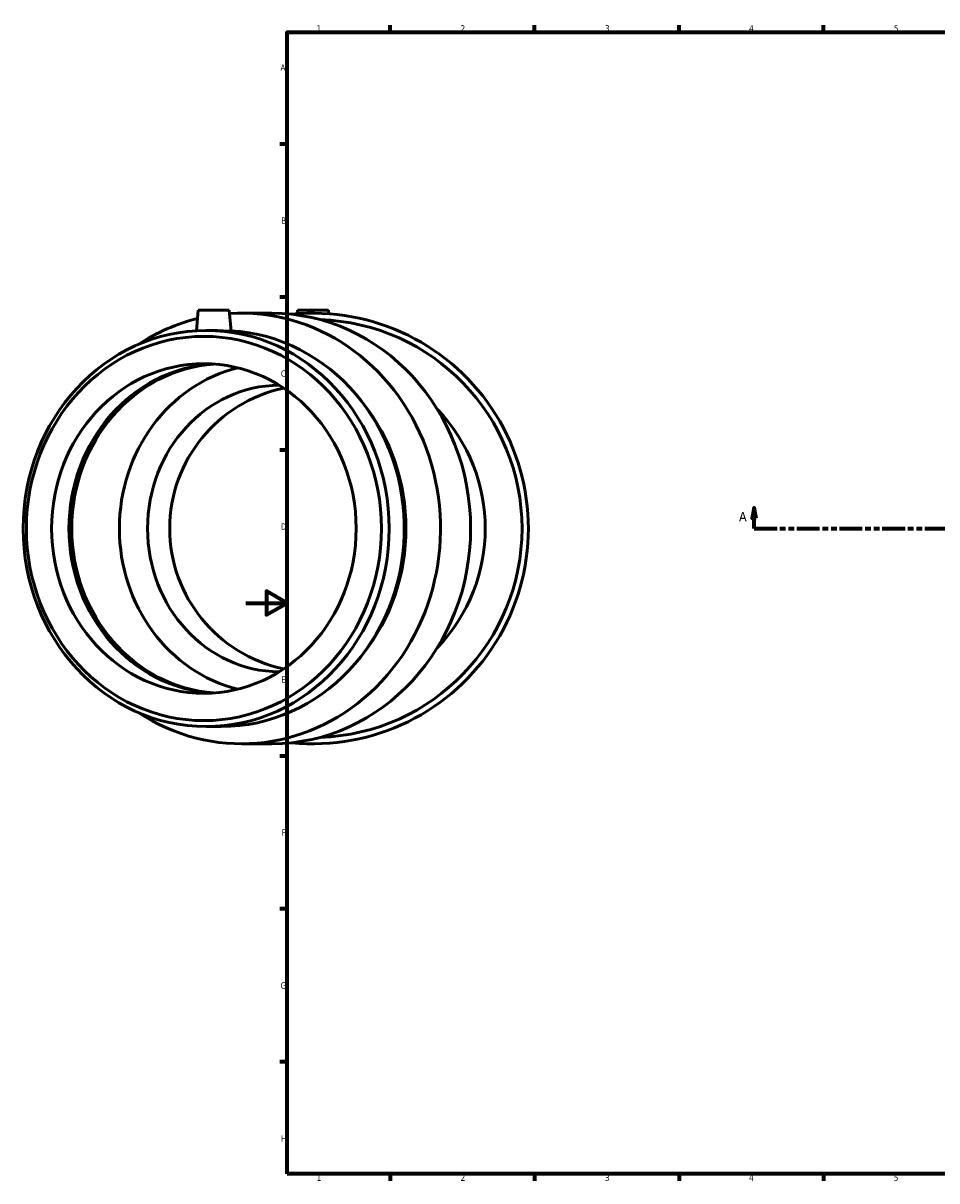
# Model space of a CAD drawing. Header units: millimetres. Extents: x -164 to 1151, y -160 to 974.
# Tile 1 of 6: x -108 to 335, y 17 to 578. Entities that reach past the tile are written whole.
import ezdxf

# ---------------------------------------------------------------- set-up
doc = ezdxf.new("R2010")
doc.units = ezdxf.units.MM
doc.linetypes.add('DOUBLE_DASH_CHAIN', pattern=[1.2403, 0.6614, -0.0827, 0.1654, -0.0827, 0.1654, -0.0827])
for name, color, linetype, lineweight in [('Border (ANSI)', 7, 'Continuous', 70), ('Section Line (ANSI)', 7, 'DOUBLE_DASH_CHAIN', 70), ('Visible (ANSI)', 7, 'Continuous', 50)]:
    doc.layers.add(name, color=color, linetype=linetype, lineweight=lineweight)
doc.styles.add('Label Text (ANSI)', font='tahoma.ttf')
doc.styles.add('Note Text (ANSI)', font='tahoma.ttf')

# ---------------------------------------------------------------- blocks, each defined once
blk = doc.blocks.new('Borders Default Border')
at = {"layer": 'Border (ANSI)'}
for p, q in [((70.08, 574), (70.08, 577.45)), ((140.17, 574), (140.17, 577.45)), ((210.25, 574), (210.25, 577.45)), ((280.33, 574), (280.33, 577.45)), ((20, 519.75), (16.55, 519.75)), ((20, 445.5), (16.55, 445.5)), ((20, 371.25), (16.55, 371.25)), ((20, 222.75), (16.55, 222.75)), ((20, 148.5), (16.55, 148.5)), ((20, 74.25), (16.55, 74.25)), ((70.08, 20), (70.08, 16.55)), ((140.17, 20), (140.17, 16.55)), ((210.25, 20), (210.25, 16.55)), ((280.33, 20), (280.33, 16.55))]:
    blk.add_line(p, q, dxfattribs=at)
at = {"layer": 'Border (ANSI)', "flags": 128}
for points in [[(20, 20), (20, 574), (821, 574), (821, 20), (20, 20)], [(0, 297), (20, 297), (10, 302.77), (10, 291.23), (20, 297)]]:
    blk.add_lwpolyline(points, dxfattribs=at)
at = {"layer": 'Border (ANSI)', "char_height": 3.05, "attachment_point": 7, "style": 'Note Text (ANSI)'}
for s, insert in [('1', (34.35, 574.4)), ('2', (104.2, 574.4)), ('3', (174.26, 574.34)), ('4', (244.23, 574.4)), ('5', (314.48, 574.34)), ('A', (16.78, 555.35)), ('B', (17.15, 481.1)), ('C', (16.95, 406.8)), ('D', (16.96, 332.6)), ('E', (17.21, 258.35)), ('F', (17.29, 184.1)), ('G', (16.81, 109.79)), ('H', (16.97, 35.6)), ('1', (34.35, 16.55)), ('2', (104.2, 16.55)), ('3', (174.26, 16.49)), ('4', (244.23, 16.55)), ('5', (314.48, 16.49))]:
    blk.add_mtext(s, dxfattribs=dict(at, insert=insert))
blk = doc.blocks.new('2dTransSection0')
at = {"layer": 'Section Line (ANSI)', "linetype": 'Continuous'}
for p, q in [((246.73, 343.18), (245.73, 338.18)), ((246.73, 338.18), (246.73, 343.18)), ((247.73, 338.18), (246.73, 343.18)), ((245.73, 338.18), (247.73, 338.18)), ((246.73, 333.18), (246.73, 338.18)), ((246.73, 333.18), (257.84, 333.18))]:
    blk.add_line(p, q, dxfattribs=at)
at = {"layer": 'Section Line (ANSI)', "linetype": 'DOUBLE_DASH_CHAIN', "ltscale": 16.70245}
blk.add_line((246.73, 333.18), (755.03, 333.18), dxfattribs=at)
at = {"layer": 'Section Line (ANSI)', "linetype": 'Continuous', "flags": 128}
blk.add_lwpolyline([(247.73, 338.18), (246.73, 343.18), (245.73, 338.18), (247.73, 338.18)], dxfattribs=at)
at = {"layer": 'Section Line (ANSI)'}
blk.add_solid([(247.73, 338.18), (246.73, 343.18), (245.73, 338.18), (247.73, 338.18)], dxfattribs=at)
at = {"layer": 'Section Line (ANSI)', "insert": (239.37, 336.68), "char_height": 4.57, "attachment_point": 7, "style": 'Label Text (ANSI)'}
blk.add_mtext('A', dxfattribs=at)

msp = doc.modelspace()

# ---------------------------------------------------------------- linework, layer by layer
at = {"layer": 'Visible (ANSI)'}
for p, q in [((-23.094, 439.177), (-23.969, 429.182)), ((-23.094, 439.177), (-8.094, 439.177)), ((-8.094, 439.177), (-7.204, 429.004)), ((25.107, 439.177), (24.951, 437.397)), ((25.107, 439.177), (40.107, 439.177)), ((40.107, 439.177), (40.262, 437.397)), ((-2.065, 437.677), (12.544, 437.677)), ((-19.263, 429.317), (-18.795, 429.317)), ((-19.263, 237.037), (-11.926, 237.037)), ((-2.065, 228.677), (12.544, 228.677))]:
    msp.add_line(p, q, dxfattribs=at)
for radius, start, end in [(104.5, 264.27299, 95.72701), (101.439, 271.88523, 88.11477), (69.55, 101.75852, 258.24148), (83.6, 316.18005, 43.81995)]:
    msp.add_arc((32.607, 333.177), radius, start, end, dxfattribs=at)
for centre, major_axis, start_param, end_param in [((-2.065, 333.177), (0, 104.5), 2.5945035, 6.3441422), ((-2.065, 333.177), (0, 104.5), 0.2233872, 0.5470891), ((12.544, 333.177), (0, 104.5), 3.1415927, 6.2831853), ((-11.926, 333.177), (0, 96.14), 3.1415927, 6.2301766), ((-11.926, 333.177), (0, -80), 3.1987225, 6.2260554), ((-10.577, 333.177), (0, -80), 3.207868, 6.21691), ((12.544, 333.177), (0, -80), 3.366114, 6.0586639), ((-10.577, 333.177), (0, 80.749), 0.5466389, 2.5949537), ((16.543, 333.177), (0, -69.55), 3.1475808, 6.2771972), ((-8.436, 333.177), (0, -93.256), 0.8558331, 2.2857596)]:
    msp.add_ellipse(centre, major_axis=major_axis, ratio=0.9238795, start_param=start_param, end_param=end_param, dxfattribs=at)
for centre, major_axis in [((-19.263, 333.177), (0, -96.14)), ((-20.366, 333.177), (0, -93.256)), ((-20.366, 333.177), (0, -80))]:
    msp.add_ellipse(centre, major_axis=major_axis, ratio=0.9238795, dxfattribs=at)
msp.add_open_spline([(-7.204, 429.004), (-7.204, 429.004), (-7.204, 429.004), (-7.202, 428.969), (-7.436, 428.95), (-8.242, 428.95), (-8.867, 428.969), (-10.451, 429.039), (-11.409, 429.088), (-13.354, 429.18), (-14.472, 429.229), (-16.705, 429.298), (-17.822, 429.317), (-18.795, 429.317)], degree=3, knots=[2.2099805, 2.2099805, 2.2099805, 2.2099805, 2.2103747, 2.2103747, 2.5263014, 2.5263014, 2.8422281, 2.8422281, 3.1581548, 3.1581548, 3.4738034, 3.4738034, 3.7894521, 3.7894521, 3.7894521, 3.7894521], dxfattribs=at)

# ---------------------------------------------------------------- block references
msp.add_blockref('Borders Default Border', (0, 0))
at = {"layer": 'Section Line (ANSI)'}
msp.add_blockref('2dTransSection0', (0, 0), dxfattribs=at)

doc.saveas('drawing.dxf')
